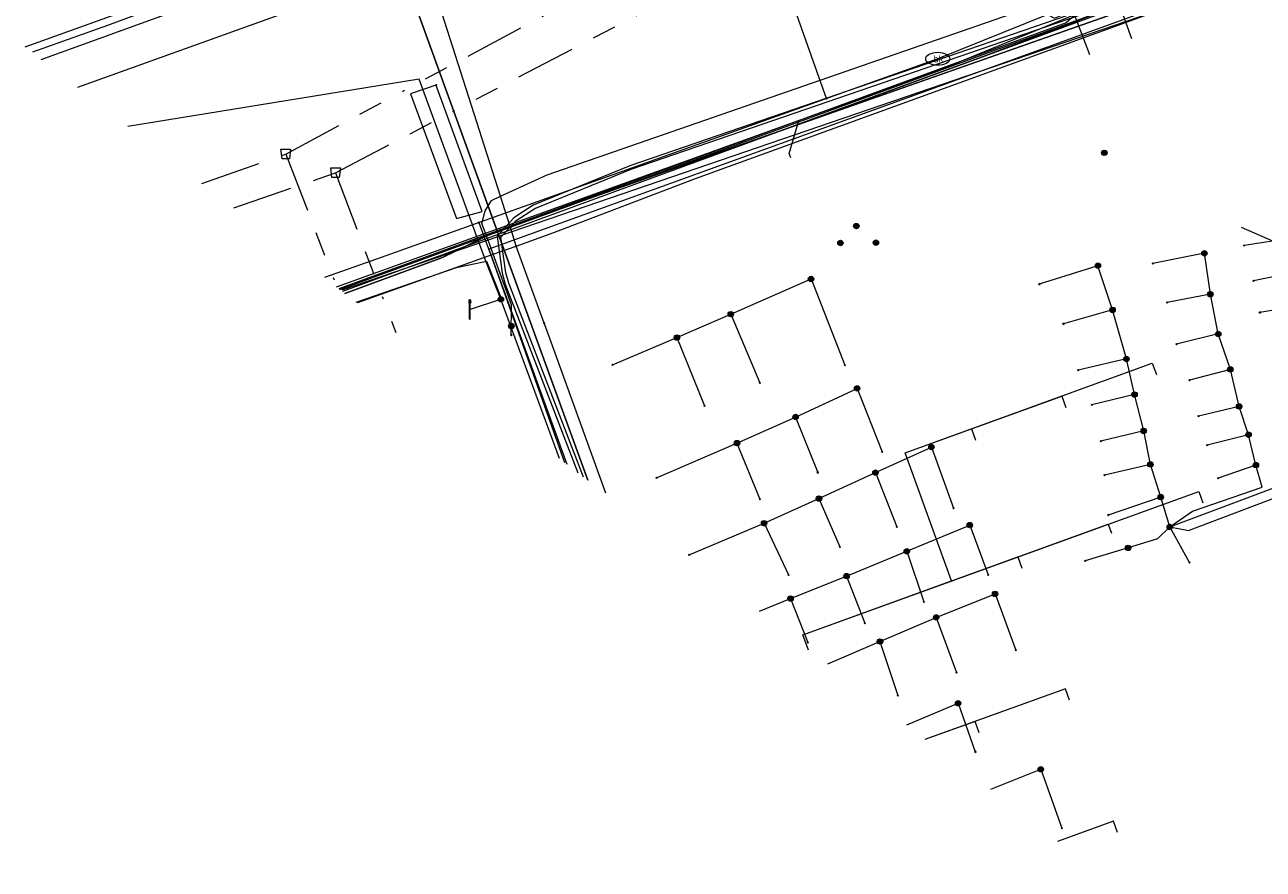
# Model space of a CAD drawing. Header units: metres. Extents: x 151922 to 154458, y 463415 to 464223.
# Tile 125 of 164: x 154263 to 154314, y 463448 to 463483. Entities that reach past the tile are written whole.
import ezdxf
from ezdxf.enums import TextEntityAlignment as Align
from ezdxf.lldxf.tags import DXFTag

# ---------------------------------------------------------------- set-up
doc = ezdxf.new("R2010")
doc.units = ezdxf.units.M
doc.linetypes.add('RI-OVERIG-SO', pattern=[17, 5, -2, 2, -2, 0, -2, 2, -2])
doc.layers.get('0').update_dxf_attribs({"lineweight": 9})
for name, color, linetype, lineweight in [('B-PV-KL-DATA-G', 90, 'KL-DATA-SO', 9), ('B-PV-KL-DATA_DUCT-G', 90, 'Continuous', 9), ('B-PV-KL-DATA_HULPSTUK-S', 90, 'Continuous', 9), ('B-PV-KL-DATA_KABELBED-G', 90, 'Continuous', 9), ('B-PV-KL-DATA_MANTELBUIS-G', 90, 'Continuous', 9), ('B-PV-KL-ET_LS-G', 190, 'KL-LS-SO', 9), ('B-PV-KL-ET_LS-S', 190, 'Continuous', 9), ('B-PV-KL-ET_LS_HULPSTUK-S', 190, 'Continuous', 9), ('B-PV-KL-ET_LS_MANTELBUIS-G', 190, 'Continuous', 9), ('B-PV-KL-ET_MS-G', 130, 'KL-MS-SO', 9), ('B-PV-KL-GAS_LD-G', 50, 'KL-GAS_LD-SO', 9), ('B-PV-KL-WATER-G', 170, 'KL-WATER-SO', 9), ('B-PV-KL-WATER-S', 170, 'Continuous', 9), ('B-PV-KL-WATER_HULPSTUK-S', 170, 'Continuous', 9), ('B-PV-RI-VRIJVERVAL-G', 210, 'RI-OVERIG-SO', 9), ('B-PV-RI-VRIJVERVAL_HULPSTUK-S', 210, 'Continuous', 9)]:
    doc.layers.add(name, color=color, linetype=linetype, lineweight=lineweight)
doc.styles.add('NLCS-ISO', font='txt')
doc.styles.get("Standard").update_dxf_attribs({"font": 'arial.ttf'})
tags = doc.linetypes.add('KL-DATA-SO', pattern='A,4,-1,[101,NLCS.SHX,S=0.5,R=0,X=0,Y=0],-1,4,-1,["D",Standard,S=1,R=0,X=-0.25,Y=-0.5],-1.5', length=12.5).pattern_tags.tags
tags[18] = DXFTag(74, 10)
tags = doc.linetypes.add('KL-GAS_LD-SO', pattern='A,4,-1,[69,NLCS.SHX,S=0.5,R=0,X=0,Y=0],-1,4,-1,["L",Standard,S=1,R=0,X=0.25,Y=-0.5],-2', length=13).pattern_tags.tags
tags[18] = DXFTag(74, 10)
tags = doc.linetypes.add('KL-LS-SO', pattern='A,4,-1,[103,NLCS.SHX,S=0.75,R=0,X=0,Y=0],-1,4,-1,["L",Standard,S=1,R=0,X=0,Y=-0.5],-2', length=13).pattern_tags.tags
tags[18] = DXFTag(74, 10)
tags = doc.linetypes.add('KL-MS-SO', pattern='A,4,-1,[103,NLCS.SHX,S=0.75,R=0,X=0,Y=0],-1,4,-1,["M",Standard,S=1,R=0,X=0,Y=-0.5],-2', length=13).pattern_tags.tags
tags[18] = DXFTag(74, 10)
doc.linetypes.add('KL-WATER-SO', pattern='A,7,-0.5,[168,NLCS.SHX,S=0.75,R=0,X=0.75,Y=0],-2', length=9.5)

# ---------------------------------------------------------------- blocks, each defined once
blk = doc.blocks.new('SKL-WTB_HULP_OVERIG-SO')
at = {"color": 0, "linetype": 'ByBlock', "lineweight": 18}
for points in [[(-0.14, 0.14), (0.14, -0.14)], [(0.14, 0.14), (-0.14, -0.14)]]:
    blk.add_lwpolyline(points, dxfattribs=at)
at = {"color": 0, "linetype": 'ByBlock', "lineweight": 18, "style": 'NLCS-ISO', "flags": 1}
for tag, p in [('TYPE', (1.5, 0)), ('OMSCHRIJVING', (1.5, -3)), ('LABEL', (1.5, -1.5))]:
    blk.add_attdef(tag, p, '', height=1, dxfattribs=at)
blk = doc.blocks.new('SKL-WATER_BRANDKRAAN_BRANDPUT-SO')
at = {"color": 0, "linetype": 'ByBlock', "lineweight": 18}
blk.add_ellipse((0, 0), major_axis=(2.5, 0), ratio=0.54, dxfattribs=at)
at = {"color": 0, "linetype": 'ByBlock', "lineweight": 18, "style": 'NLCS-ISO'}
blk.add_text('bk', height=1.5, dxfattribs=at).set_placement((0.16, 0), align=Align.MIDDLE_CENTER)
blk = doc.blocks.new('SKL-WTB_HULP_MOF-SO')
at = {"linetype": 'ByBlock', "lineweight": 18}
h = blk.add_hatch(color=0, dxfattribs=at)
h.dxf.hatch_style = 1
h.paths.add_polyline_path([(-0.5625, 0, 1), (0.5625, 0, 1)])
at = {"color": 0, "linetype": 'ByBlock', "lineweight": 18}
blk.add_circle((0, 0), 0.5625, dxfattribs=at)
at = {"color": 0, "linetype": 'ByBlock', "lineweight": 18, "style": 'NLCS-ISO', "flags": 1}
for tag, p in [('TYPE', (1.5, 0)), ('OMSCHRIJVING', (1.5, -3)), ('LABEL', (1.5, -1.5))]:
    blk.add_attdef(tag, p, '', height=1, dxfattribs=at)
blk = doc.blocks.new('SRI-HULP_AFVOER_OPVANG-SO')
at = {"color": 0, "linetype": 'ByBlock', "lineweight": 18}
blk.add_lwpolyline([(-0.75, -1), (-1, 1), (1, 1), (0.75, -1)], close=True, dxfattribs=at)
at = {"color": 0, "linetype": 'ByBlock', "lineweight": 18, "style": 'NLCS-ISO', "flags": 1}
for tag, p in [('TYPE', (1.5, 0)), ('OMSCHRIJVING', (1.5, -3)), ('LABEL', (1.5, -1.5))]:
    blk.add_attdef(tag, p, '', height=1, dxfattribs=at)
blk = doc.blocks.new('SKL-ET_LS_MAST-SO')
for p, q in [((-0.05, 2.07), (0.05, 2.07)), ((-0.05, -2), (0.05, -2))]:
    blk.add_line(p, q)
for points in [[(-0.18, 1.76), (-0.22, 1.76), (-0.22, 1.84), (-0.18, 1.84), (-0.18, 1.79)], [(-0.18, 1.49), (-0.22, 1.49), (-0.22, 1.57), (-0.18, 1.57), (-0.18, 1.52)], [(-0.18, 1.79), (-0.05, 1.79)], [(-0.18, 1.76), (-0.05, 1.76)], [(-0.18, 1.52), (-0.05, 1.52)], [(-0.18, 1.49), (-0.05, 1.49)], [(-0.05, -2), (-0.05, 2.07)], [(0.05, -2), (0.05, 2.07)], [(0.18, 1.92), (0.05, 1.92)], [(0.18, 1.89), (0.05, 1.89)], [(0.18, 1.66), (0.05, 1.66)], [(0.18, 1.63), (0.05, 1.63)], [(0.18, 1.39), (0.05, 1.39)], [(0.18, 1.36), (0.05, 1.36)], [(0.18, 1.89), (0.22, 1.89), (0.22, 1.97), (0.18, 1.97), (0.18, 1.92)], [(0.18, 1.63), (0.22, 1.63), (0.22, 1.71), (0.18, 1.71), (0.18, 1.66)], [(0.18, 1.36), (0.22, 1.36), (0.22, 1.44), (0.18, 1.44), (0.18, 1.39)]]:
    blk.add_lwpolyline(points)

msp = doc.modelspace()

# ---------------------------------------------------------------- linework, layer by layer
at = {"layer": 'B-PV-KL-DATA-G', "ltscale": 0.5, "flags": 128}
for points in [[(154388.174, 463448.306), (154385.373, 463450.784), (154373.526, 463461.102), (154358.559, 463473.868), (154350.753, 463481.732), (154330.561, 463500), (154329.309, 463500.722), (154327.881, 463495.173), (154326.061, 463491.654), (154324.013, 463490.277), (154302.68, 463482.128), (154294.361, 463479.086), (154284.462, 463475.601), (154282.391, 463474.851), (154280.111, 463473.741), (154276.057, 463472.255)], [(154336.529, 463459.29), (154336.168, 463459.581), (154352.025, 463477.49), (154352.747, 463478.652), (154352.243, 463479.608), (154350.753, 463481.732), (154330.561, 463500), (154329.309, 463500.722), (154327.881, 463495.173), (154326.061, 463491.654), (154324.013, 463490.277), (154302.68, 463482.128), (154294.361, 463479.086), (154284.462, 463475.601), (154282.391, 463474.851), (154280.111, 463473.741), (154276.057, 463472.255)], [(154299.796, 463500.274), (154300.788, 463497.471), (154301.774, 463496.538), (154262.747, 463482.497)], [(154263.422, 463481.978), (154287.35, 463490.658), (154292.921, 463493.269), (154291.911, 463496.563)], [(154291.911, 463496.563), (154292.921, 463493.269), (154287.35, 463490.658), (154277.9, 463487.23), (154282.391, 463474.851), (154283, 463473.181), (154286.152, 463464.486)], [(154330.234, 463472.806), (154331.257, 463474.007), (154332.014, 463473.362), (154332.344, 463473.749), (154333.592, 463475.261), (154341.142, 463484.252), (154331.763, 463492.126), (154325.514, 463489.849), (154315.569, 463486.234), (154296.994, 463479.501), (154282.045, 463474.087), (154285.279, 463465.158)], [(154337.179, 463460.037), (154336.496, 463460.604), (154349.667, 463476.449), (154340.39, 463484.399), (154330.717, 463492.589), (154325.119, 463490.449), (154315.466, 463486.516), (154284.462, 463475.601), (154282.391, 463474.851), (154283, 463473.181), (154286.152, 463464.486)], [(154336.529, 463459.29), (154336.089, 463459.644), (154335.862, 463459.841), (154349.667, 463476.449), (154340.39, 463484.399), (154330.717, 463492.589), (154325.119, 463490.449), (154315.466, 463486.516), (154284.462, 463475.601), (154282.609, 463474.93)], [(154331.999, 463474.43), (154332.154, 463474.304), (154331.517, 463473.531), (154328.723, 463475.839), (154326.9, 463473.631), (154325.232, 463469.805), (154313.338, 463474.994)], [(154282.609, 463474.93), (154282.391, 463474.851), (154280.111, 463473.741), (154276.057, 463472.255)], [(154295.33, 463457.423), (154295.1, 463458.06), (154301.279, 463460.296), (154299.349, 463465.627), (154309.626, 463469.346), (154309.796, 463468.876)], [(154295.33, 463457.423), (154295.1, 463458.06), (154301.279, 463460.296), (154299.349, 463465.627), (154305.865, 463467.985), (154306.035, 463467.515)], [(154295.33, 463457.423), (154295.1, 463458.06), (154301.279, 463460.296), (154299.349, 463465.627), (154302.103, 463466.624), (154302.273, 463466.155)], [(154295.33, 463457.423), (154295.1, 463458.06), (154311.556, 463464.012), (154311.726, 463463.542)], [(154295.33, 463457.423), (154295.1, 463458.06), (154307.795, 463462.652), (154307.931, 463462.276)], [(154295.33, 463457.423), (154295.1, 463458.06), (154304.033, 463461.292), (154304.203, 463460.822)], [(154306.187, 463455.34), (154306.017, 463455.81), (154300.174, 463453.696)], [(154302.426, 463453.979), (154302.256, 463454.449), (154300.174, 463453.696)], [(154308.18, 463449.835), (154308.011, 463450.303), (154305.678, 463449.46)]]:
    msp.add_lwpolyline(points, dxfattribs=at)
at = {"layer": 'B-PV-KL-DATA_DUCT-G', "ltscale": 0.5, "flags": 128}
for points in [[(154263.422, 463481.978), (154287.35, 463490.658), (154293.247, 463493.422), (154298.226, 463494.988), (154306.266, 463497.679), (154312.002, 463497.498), (154315.43, 463498.403), (154320.279, 463500.222), (154321.61, 463501.011), (154324.492, 463498.42), (154328.442, 463493.414), (154333.479, 463493.28), (154347.245, 463482.215), (154351.89, 463478.417), (154352.042, 463478.042), (154352.025, 463477.49), (154336.829, 463460.328), (154337.179, 463460.037)], [(154388.737, 463448.907), (154387.511, 463449.993), (154362.737, 463471.047), (154354.199, 463478.542), (154354.062, 463478.398), (154350.753, 463481.732), (154330.561, 463500), (154329.309, 463500.722), (154327.881, 463495.173), (154326.061, 463491.654), (154324.013, 463490.277), (154302.68, 463482.128), (154294.361, 463479.086), (154282.391, 463474.851), (154280.111, 463473.741), (154276.057, 463472.255)], [(154276.057, 463472.255), (154280.111, 463473.741), (154282.391, 463474.851), (154294.361, 463479.086), (154302.68, 463482.128), (154324.013, 463490.277), (154326.061, 463491.654), (154327.881, 463495.173), (154329.309, 463500.722), (154330.561, 463500), (154350.753, 463481.732), (154352.243, 463479.608), (154352.747, 463478.652), (154352.025, 463477.49), (154336.168, 463459.581), (154335.862, 463459.841), (154336.304, 463460.373), (154334.447, 463461.992), (154333.994, 463461.473)], [(154388.737, 463448.907), (154387.511, 463449.993), (154362.737, 463471.047), (154354.199, 463478.542), (154354.062, 463478.398), (154350.753, 463481.732), (154330.561, 463500), (154329.309, 463500.722), (154327.881, 463495.173), (154326.061, 463491.654), (154324.013, 463490.277), (154302.68, 463482.128), (154294.361, 463479.086), (154282.391, 463474.851), (154280.111, 463473.741), (154276.057, 463472.255)], [(154388.737, 463448.907), (154387.511, 463449.993), (154362.737, 463471.047), (154354.199, 463478.542), (154354.062, 463478.398), (154350.753, 463481.732), (154330.561, 463500), (154329.309, 463500.722), (154327.881, 463495.173), (154326.061, 463491.654), (154324.013, 463490.277), (154302.68, 463482.128), (154294.361, 463479.086), (154282.391, 463474.851), (154280.111, 463473.741), (154276.057, 463472.255)], [(154388.737, 463448.907), (154387.511, 463449.993), (154362.737, 463471.047), (154354.199, 463478.542), (154354.062, 463478.398), (154350.753, 463481.732), (154330.561, 463500), (154329.309, 463500.722), (154327.881, 463495.173), (154326.061, 463491.654), (154324.013, 463490.277), (154302.68, 463482.128), (154294.361, 463479.086), (154282.391, 463474.851), (154280.111, 463473.741), (154276.057, 463472.255)], [(154276.057, 463472.255), (154280.111, 463473.741), (154282.391, 463474.851), (154282.609, 463474.93), (154294.361, 463479.086), (154315.466, 463486.516), (154325.119, 463490.449), (154330.717, 463492.589), (154344.778, 463480.639), (154349.667, 463476.449), (154336.304, 463460.373), (154334.447, 463461.992), (154333.994, 463461.473)], [(154286.151, 463464.487), (154282.391, 463474.851), (154294.361, 463479.086), (154315.466, 463486.516), (154325.119, 463490.449), (154330.717, 463492.589), (154344.778, 463480.639), (154349.667, 463476.449), (154336.496, 463460.604), (154337.179, 463460.037)]]:
    msp.add_lwpolyline(points, dxfattribs=at)
at = {"layer": 'B-PV-KL-DATA_KABELBED-G', "ltscale": 0.5, "flags": 128}
for points in [[(154282.975, 463470.524), (154282.986, 463471.778), (154282.222, 463473.879), (154282.007, 463474.472), (154281.756, 463475.163), (154281.888, 463475.692), (154282.153, 463476.122), (154282.524, 463476.292), (154284.471, 463477.181), (154313.763, 463487.356), (154327.77, 463493.66), (154329.436, 463494.41), (154329.943, 463494.444), (154330.77, 463494.213), (154333.445, 463491.769), (154342.203, 463483.772), (154333.256, 463472.837), (154332.868, 463472.362), (154331.359, 463473.596)], [(154283.184, 463474.223), (154282.997, 463474.811), (154282.524, 463476.292), (154279.228, 463486.631), (154294.875, 463492.393), (154294.266, 463494.087)], [(154333.445, 463491.769), (154330.717, 463492.747), (154315.326, 463485.886), (154310.084, 463484.09), (154282.997, 463474.811), (154282.007, 463474.472), (154275.93, 463472.39)], [(154295.496, 463479.486), (154315.466, 463486.516), (154325.119, 463490.449), (154330.717, 463492.589)], [(154284.483, 463490.19), (154266.187, 463483.399), (154263.065, 463482.287)], [(154324.013, 463490.277), (154302.68, 463482.128), (154295.491, 463479.499)], [(154263.422, 463481.978), (154277.9, 463487.23)], [(154282.255, 463475.226), (154278.793, 463484.768)], [(154283.184, 463474.222), (154283.184, 463474.222), (154284.748, 463474.781), (154290.635, 463477.03), (154310.084, 463484.09), (154310.217, 463484.138), (154311.871, 463484.893)], [(154295.491, 463479.499), (154294.361, 463479.086)], [(154294.361, 463479.086), (154295.496, 463479.486)], [(154282.609, 463474.93), (154294.361, 463479.086)], [(154282.391, 463474.851), (154282.255, 463475.226)], [(154282.391, 463474.851), (154280.111, 463473.741)], [(154282.609, 463474.93), (154282.391, 463474.851)], [(154282.391, 463474.851), (154286.151, 463464.487)], [(154276.601, 463471.874), (154282.222, 463473.879), (154283.184, 463474.222)], [(154284.344, 463471.02), (154283.184, 463474.222), (154283.184, 463474.223)], [(154315.605, 463474.578), (154313.44, 463474.249)], [(154280.111, 463473.741), (154276.057, 463472.255)], [(154311.792, 463473.921), (154309.652, 463473.503)], [(154312.039, 463472.221), (154311.792, 463473.921)], [(154307.364, 463473.404), (154304.929, 463472.638)], [(154307.976, 463471.57), (154307.364, 463473.404)], [(154315.805, 463473.185), (154313.832, 463472.774)], [(154292.099, 463471.39), (154295.436, 463472.853)], [(154295.436, 463472.853), (154296.849, 463469.274)], [(154312.039, 463472.221), (154310.244, 463471.87)], [(154312.369, 463470.569), (154312.039, 463472.221)], [(154307.976, 463471.57), (154305.927, 463470.994)], [(154308.552, 463469.526), (154307.976, 463471.57)], [(154316.08, 463471.798), (154316.08, 463471.798), (154314.09, 463471.466)], [(154286.901, 463463.95), (154284.451, 463470.725), (154284.344, 463471.02)], [(154289.862, 463470.417), (154292.099, 463471.39)], [(154292.099, 463471.39), (154293.309, 463468.536)], [(154312.369, 463470.569), (154310.636, 463470.143)], [(154312.871, 463469.091), (154312.369, 463470.569)], [(154287.182, 463469.288), (154289.862, 463470.417)], [(154289.862, 463470.417), (154291.013, 463467.583)], [(154308.552, 463469.526), (154306.546, 463469.067)], [(154308.887, 463468.049), (154308.552, 463469.526)], [(154312.871, 463469.091), (154311.166, 463468.646)], [(154313.237, 463467.55), (154312.871, 463469.091)], [(154294.795, 463467.113), (154297.353, 463468.304)], [(154297.353, 463468.304), (154298.392, 463465.664)], [(154308.887, 463468.049), (154307.107, 463467.62)], [(154309.269, 463466.536), (154308.887, 463468.049)], [(154313.237, 463467.55), (154311.543, 463467.154)], [(154313.626, 463466.376), (154313.237, 463467.55)], [(154292.359, 463466.028), (154294.795, 463467.113)], [(154294.795, 463467.113), (154295.713, 463464.809)], [(154309.269, 463466.536), (154307.48, 463466.108)], [(154309.547, 463465.139), (154309.269, 463466.536)], [(154310.35, 463462.54), (154311.13, 463462.4), (154320.904, 463466.095), (154320.979, 463466.62)], [(154313.626, 463466.376), (154311.905, 463465.945)], [(154313.933, 463465.112), (154313.626, 463466.376)], [(154289.014, 463464.588), (154292.359, 463466.028)], [(154292.359, 463466.028), (154293.311, 463463.702)], [(154298.113, 463464.802), (154300.441, 463465.866)], [(154300.441, 463465.866), (154301.361, 463463.326)], [(154310.35, 463462.54), (154317.224, 463465.123), (154317.236, 463465.817)], [(154309.547, 463465.139), (154307.642, 463464.693)], [(154309.974, 463463.782), (154309.547, 463465.139)], [(154310.35, 463462.54), (154311.293, 463463.194), (154314.199, 463464.199), (154313.933, 463465.112)], [(154313.933, 463465.112), (154312.371, 463464.568)], [(154295.767, 463463.721), (154298.113, 463464.802)], [(154298.113, 463464.802), (154299.01, 463462.54)], [(154293.484, 463462.696), (154295.767, 463463.721)], [(154295.767, 463463.721), (154296.638, 463461.712)], [(154309.974, 463463.782), (154307.796, 463463.038)], [(154310.35, 463462.54), (154309.974, 463463.782)], [(154290.364, 463461.377), (154293.484, 463462.696)], [(154293.484, 463462.696), (154294.494, 463460.554)], [(154299.418, 463461.528), (154302.039, 463462.617)], [(154302.039, 463462.617), (154302.804, 463460.547)], [(154310.35, 463462.54), (154309.843, 463462.04), (154308.618, 463461.671)], [(154311.166, 463461.063), (154310.35, 463462.54)], [(154296.914, 463460.496), (154299.418, 463461.528)], [(154299.418, 463461.528), (154300.132, 463459.423)], [(154308.618, 463461.671), (154306.83, 463461.133)], [(154294.585, 463459.565), (154296.914, 463460.496)], [(154296.914, 463460.496), (154297.668, 463458.538)], [(154300.64, 463458.779), (154303.088, 463459.757)], [(154303.088, 463459.757), (154303.951, 463457.419)], [(154293.289, 463459.036), (154294.585, 463459.565)], [(154294.585, 463459.565), (154295.3, 463457.733)], [(154298.303, 463457.777), (154300.64, 463458.779)], [(154300.64, 463458.779), (154301.484, 463456.488)], [(154296.129, 463456.851), (154298.303, 463457.777)], [(154298.303, 463457.777), (154299.048, 463455.535)], [(154299.426, 463454.315), (154301.553, 463455.208)], [(154301.553, 463455.208), (154302.268, 463453.195)], [(154302.915, 463451.63), (154304.989, 463452.464)], [(154304.989, 463452.464), (154305.867, 463450.015)]]:
    msp.add_lwpolyline(points, dxfattribs=at)
at = {"layer": 'B-PV-KL-DATA_MANTELBUIS-G', "ltscale": 0.5, "flags": 128}
for points in [[(154278.793, 463484.768), (154282.255, 463475.226)], [(154280.111, 463473.741), (154276.057, 463472.255)]]:
    msp.add_lwpolyline(points, dxfattribs=at)
at = {"layer": 'B-PV-KL-ET_LS-G', "ltscale": 0.5, "flags": 128}
for points in [[(154346.268, 463455.957), (154345.782, 463455.715), (154345.175, 463455.657), (154344.885, 463455.848), (154339.832, 463459.902), (154340.263, 463460.983), (154348.517, 463471.156), (154352.412, 463475.72), (154353.231, 463476.718), (154353.474, 463477.231), (154353.322, 463477.676), (154350.04, 463481.261), (154329.963, 463499.113), (154329.334, 463499.204), (154328.796, 463498.71), (154327.415, 463495.069), (154324.805, 463491.095), (154321.13, 463488.898), (154275.964, 463472.327)], [(154306.165, 463494.98), (154301.339, 463493.93), (154293.875, 463491.225), (154264.939, 463480.81)], [(154331.888, 463492.898), (154330.471, 463492.462), (154314.836, 463486.958), (154308.36, 463484.597), (154287.903, 463477.554), (154283.887, 463475.919), (154283.083, 463475.403), (154282.381, 463474.641), (154282.593, 463473.095), (154282.72, 463472.638), (154285.747, 463464.798)], [(154285.982, 463464.617), (154282.866, 463472.677), (154282.743, 463473.112), (154282.542, 463474.593), (154283.18, 463475.287), (154283.957, 463475.785), (154287.956, 463477.414), (154308.41, 463484.455), (154309.089, 463484.703), (154310.274, 463485.224)], [(154308.775, 463482.834), (154308.353, 463483.997), (154308.191, 463484.151)], [(154282.541, 463472.009), (154281.921, 463473.6), (154279.139, 463481.166), (154267.036, 463479.197)], [(154276.526, 463471.894), (154280.7, 463473.325), (154281.941, 463473.595), (154282.521, 463472.124)], [(154282.521, 463472.004), (154281.26, 463471.584)], [(154282.541, 463471.984), (154284.964, 463465.4)]]:
    msp.add_lwpolyline(points, dxfattribs=at)
at = {"layer": 'B-PV-KL-ET_LS_MANTELBUIS-G', "ltscale": 0.5, "flags": 128}
msp.add_lwpolyline([(154279.839, 463480.946), (154279.879, 463480.926), (154279.879, 463480.926), (154278.778, 463480.56), (154280.7, 463475.367), (154281.761, 463475.657), (154279.839, 463480.946)], dxfattribs=at)
at = {"layer": 'B-PV-KL-ET_MS-G', "ltscale": 0.5, "flags": 128}
for points in [[(154275.853, 463472.412), (154320.349, 463488.691), (154324.496, 463491.033), (154327.343, 463494.757), (154328.338, 463498.263), (154329.097, 463498.813), (154329.779, 463498.697), (154349.76, 463480.598), (154352.579, 463478.058), (154355.936, 463474.563), (154368.681, 463463.459), (154369.504, 463463.293), (154372.825, 463460.459), (154373.292, 463460.325), (154378.668, 463455.751)], [(154306.612, 463484.009), (154306.045, 463483.511), (154275.806, 463472.448)]]:
    msp.add_lwpolyline(points, dxfattribs=at)
at = {"layer": 'B-PV-KL-GAS_LD-G', "ltscale": 0.5, "flags": 128}
for points in [[(154275.705, 463472.526), (154300.96, 463481.618), (154319.674, 463489.304)], [(154294.531, 463478.077), (154294.926, 463479.445)], [(154294.599, 463477.889), (154294.531, 463478.077)]]:
    msp.add_lwpolyline(points, dxfattribs=at)
at = {"layer": 'B-PV-KL-WATER-G', "ltscale": 0.5, "flags": 128}
for points in [[(154328.771, 463500.643), (154327.683, 463496.84), (154327.474, 463496.222), (154327.079, 463495.773), (154319.925, 463489.776), (154300.705, 463482.01)], [(154296.082, 463480.361), (154290.564, 463495.94)], [(154305.268, 463483.854), (154305.557, 463483.701), (154306.321, 463484.01), (154307.014, 463482.196)], [(154300.705, 463482.01), (154277.367, 463473.684), (154275.204, 463472.911)], [(154281.628, 463475.204), (154282.274, 463473.424), (154285.188, 463465.228)]]:
    msp.add_lwpolyline(points, dxfattribs=at)
at = {"layer": 'B-PV-RI-VRIJVERVAL-G', "ltscale": 0.5, "flags": 128}
for points in [[(154273.6, 463478.05), (154318.41, 463502.12)], [(154275.67, 463477.27), (154318.96, 463499.9)], [(154270.113, 463476.829), (154273.6, 463478.05)], [(154273.6, 463478.05), (154275.729, 463472.507)], [(154271.442, 463475.806), (154275.67, 463477.27)], [(154275.67, 463477.27), (154278.171, 463470.628)]]:
    msp.add_lwpolyline(points, dxfattribs=at)

# ---------------------------------------------------------------- block references
at = {"layer": 'B-PV-KL-DATA_HULPSTUK-S', "xscale": 0.2, "yscale": 0.2, "zscale": 0.2}
for name, p in [('SKL-WTB_HULP_MOF-SO', (154307.631, 463478.1)), ('SKL-WTB_HULP_MOF-SO', (154297.321, 463475.055)), ('SKL-WTB_HULP_OVERIG-SO', (154283.184, 463474.223)), ('SKL-WTB_HULP_OVERIG-SO', (154283.184, 463474.223)), ('SKL-WTB_HULP_OVERIG-SO', (154283.184, 463474.222)), ('SKL-WTB_HULP_OVERIG-SO', (154283.184, 463474.222)), ('SKL-WTB_HULP_MOF-SO', (154296.658, 463474.351)), ('SKL-WTB_HULP_MOF-SO', (154298.136, 463474.363)), ('SKL-WTB_HULP_OVERIG-SO', (154313.44, 463474.249)), ('SKL-WTB_HULP_MOF-SO', (154311.792, 463473.921)), ('SKL-WTB_HULP_OVERIG-SO', (154311.792, 463473.921)), ('SKL-WTB_HULP_OVERIG-SO', (154311.792, 463473.921)), ('SKL-WTB_HULP_MOF-SO', (154307.364, 463473.404)), ('SKL-WTB_HULP_OVERIG-SO', (154307.364, 463473.404)), ('SKL-WTB_HULP_OVERIG-SO', (154307.364, 463473.404)), ('SKL-WTB_HULP_OVERIG-SO', (154309.652, 463473.503)), ('SKL-WTB_HULP_MOF-SO', (154295.436, 463472.853)), ('SKL-WTB_HULP_OVERIG-SO', (154295.436, 463472.853)), ('SKL-WTB_HULP_OVERIG-SO', (154295.436, 463472.853)), ('SKL-WTB_HULP_OVERIG-SO', (154304.929, 463472.638)), ('SKL-WTB_HULP_OVERIG-SO', (154313.832, 463472.775)), ('SKL-WTB_HULP_MOF-SO', (154312.039, 463472.221)), ('SKL-WTB_HULP_OVERIG-SO', (154312.039, 463472.221)), ('SKL-WTB_HULP_OVERIG-SO', (154312.039, 463472.221)), ('SKL-WTB_HULP_OVERIG-SO', (154312.039, 463472.221)), ('SKL-WTB_HULP_MOF-SO', (154307.976, 463471.57)), ('SKL-WTB_HULP_OVERIG-SO', (154307.976, 463471.57)), ('SKL-WTB_HULP_OVERIG-SO', (154307.976, 463471.57)), ('SKL-WTB_HULP_OVERIG-SO', (154307.976, 463471.57)), ('SKL-WTB_HULP_OVERIG-SO', (154310.245, 463471.87)), ('SKL-WTB_HULP_OVERIG-SO', (154284.344, 463471.02)), ('SKL-WTB_HULP_OVERIG-SO', (154284.344, 463471.02)), ('SKL-WTB_HULP_MOF-SO', (154292.099, 463471.39)), ('SKL-WTB_HULP_OVERIG-SO', (154292.099, 463471.39)), ('SKL-WTB_HULP_OVERIG-SO', (154292.099, 463471.39)), ('SKL-WTB_HULP_OVERIG-SO', (154292.099, 463471.39)), ('SKL-WTB_HULP_OVERIG-SO', (154305.927, 463470.994)), ('SKL-WTB_HULP_OVERIG-SO', (154314.09, 463471.466)), ('SKL-WTB_HULP_MOF-SO', (154282.978, 463470.892)), ('SKL-WTB_HULP_OVERIG-SO', (154282.975, 463470.524)), ('SKL-WTB_HULP_MOF-SO', (154289.862, 463470.417)), ('SKL-WTB_HULP_MOF-SO', (154312.369, 463470.569)), ('SKL-WTB_HULP_OVERIG-SO', (154312.369, 463470.569)), ('SKL-WTB_HULP_OVERIG-SO', (154312.369, 463470.569)), ('SKL-WTB_HULP_OVERIG-SO', (154312.369, 463470.569)), ('SKL-WTB_HULP_OVERIG-SO', (154289.862, 463470.417)), ('SKL-WTB_HULP_OVERIG-SO', (154289.862, 463470.417)), ('SKL-WTB_HULP_OVERIG-SO', (154289.862, 463470.417)), ('SKL-WTB_HULP_OVERIG-SO', (154310.636, 463470.143)), ('SKL-WTB_HULP_MOF-SO', (154308.552, 463469.526)), ('SKL-WTB_HULP_OVERIG-SO', (154308.552, 463469.526)), ('SKL-WTB_HULP_OVERIG-SO', (154308.552, 463469.526)), ('SKL-WTB_HULP_OVERIG-SO', (154308.552, 463469.526)), ('SKL-WTB_HULP_OVERIG-SO', (154287.182, 463469.288)), ('SKL-WTB_HULP_OVERIG-SO', (154296.849, 463469.274)), ('SKL-WTB_HULP_OVERIG-SO', (154306.546, 463469.067)), ('SKL-WTB_HULP_MOF-SO', (154312.871, 463469.091)), ('SKL-WTB_HULP_OVERIG-SO', (154312.871, 463469.091)), ('SKL-WTB_HULP_OVERIG-SO', (154312.871, 463469.091)), ('SKL-WTB_HULP_OVERIG-SO', (154312.871, 463469.091)), ('SKL-WTB_HULP_OVERIG-SO', (154293.309, 463468.536)), ('SKL-WTB_HULP_OVERIG-SO', (154311.166, 463468.646)), ('SKL-WTB_HULP_MOF-SO', (154297.353, 463468.304)), ('SKL-WTB_HULP_OVERIG-SO', (154297.353, 463468.304)), ('SKL-WTB_HULP_OVERIG-SO', (154297.353, 463468.304)), ('SKL-WTB_HULP_MOF-SO', (154308.887, 463468.049)), ('SKL-WTB_HULP_OVERIG-SO', (154308.887, 463468.049)), ('SKL-WTB_HULP_OVERIG-SO', (154308.887, 463468.049)), ('SKL-WTB_HULP_OVERIG-SO', (154308.887, 463468.049)), ('SKL-WTB_HULP_OVERIG-SO', (154291.013, 463467.583)), ('SKL-WTB_HULP_OVERIG-SO', (154307.107, 463467.62)), ('SKL-WTB_HULP_MOF-SO', (154313.237, 463467.551)), ('SKL-WTB_HULP_OVERIG-SO', (154313.237, 463467.551)), ('SKL-WTB_HULP_OVERIG-SO', (154313.237, 463467.551)), ('SKL-WTB_HULP_OVERIG-SO', (154313.237, 463467.551)), ('SKL-WTB_HULP_MOF-SO', (154294.795, 463467.113)), ('SKL-WTB_HULP_OVERIG-SO', (154294.795, 463467.113)), ('SKL-WTB_HULP_OVERIG-SO', (154294.795, 463467.113)), ('SKL-WTB_HULP_OVERIG-SO', (154294.795, 463467.113)), ('SKL-WTB_HULP_OVERIG-SO', (154311.543, 463467.154)), ('SKL-WTB_HULP_MOF-SO', (154309.269, 463466.536)), ('SKL-WTB_HULP_OVERIG-SO', (154309.269, 463466.536)), ('SKL-WTB_HULP_OVERIG-SO', (154309.269, 463466.536)), ('SKL-WTB_HULP_OVERIG-SO', (154309.269, 463466.536)), ('SKL-WTB_HULP_MOF-SO', (154313.626, 463466.376)), ('SKL-WTB_HULP_OVERIG-SO', (154313.626, 463466.376)), ('SKL-WTB_HULP_OVERIG-SO', (154313.626, 463466.376)), ('SKL-WTB_HULP_OVERIG-SO', (154313.626, 463466.376)), ('SKL-WTB_HULP_MOF-SO', (154292.359, 463466.028)), ('SKL-WTB_HULP_OVERIG-SO', (154292.359, 463466.028)), ('SKL-WTB_HULP_OVERIG-SO', (154292.359, 463466.028)), ('SKL-WTB_HULP_OVERIG-SO', (154292.359, 463466.028)), ('SKL-WTB_HULP_MOF-SO', (154300.441, 463465.866)), ('SKL-WTB_HULP_OVERIG-SO', (154300.441, 463465.866)), ('SKL-WTB_HULP_OVERIG-SO', (154300.441, 463465.866)), ('SKL-WTB_HULP_OVERIG-SO', (154307.48, 463466.108)), ('SKL-WTB_HULP_OVERIG-SO', (154311.905, 463465.945)), ('SKL-WTB_HULP_OVERIG-SO', (154298.392, 463465.664)), ('SKL-WTB_HULP_OVERIG-SO', (154295.713, 463464.809)), ('SKL-WTB_HULP_MOF-SO', (154298.113, 463464.802)), ('SKL-WTB_HULP_OVERIG-SO', (154298.113, 463464.802)), ('SKL-WTB_HULP_OVERIG-SO', (154298.113, 463464.802)), ('SKL-WTB_HULP_OVERIG-SO', (154298.113, 463464.802)), ('SKL-WTB_HULP_MOF-SO', (154309.547, 463465.139)), ('SKL-WTB_HULP_OVERIG-SO', (154309.547, 463465.139)), ('SKL-WTB_HULP_OVERIG-SO', (154309.547, 463465.139)), ('SKL-WTB_HULP_OVERIG-SO', (154309.547, 463465.139)), ('SKL-WTB_HULP_MOF-SO', (154313.933, 463465.113)), ('SKL-WTB_HULP_OVERIG-SO', (154313.934, 463465.112)), ('SKL-WTB_HULP_OVERIG-SO', (154313.934, 463465.112)), ('SKL-WTB_HULP_OVERIG-SO', (154313.934, 463465.112)), ('SKL-WTB_HULP_OVERIG-SO', (154289.014, 463464.588)), ('SKL-WTB_HULP_OVERIG-SO', (154307.642, 463464.693)), ('SKL-WTB_HULP_OVERIG-SO', (154312.371, 463464.568)), ('SKL-WTB_HULP_MOF-SO', (154295.767, 463463.721)), ('SKL-WTB_HULP_MOF-SO', (154309.974, 463463.782)), ('SKL-WTB_HULP_OVERIG-SO', (154309.974, 463463.782)), ('SKL-WTB_HULP_OVERIG-SO', (154309.974, 463463.782)), ('SKL-WTB_HULP_OVERIG-SO', (154309.974, 463463.782)), ('SKL-WTB_HULP_OVERIG-SO', (154293.311, 463463.702)), ('SKL-WTB_HULP_OVERIG-SO', (154295.767, 463463.721)), ('SKL-WTB_HULP_OVERIG-SO', (154295.767, 463463.721)), ('SKL-WTB_HULP_OVERIG-SO', (154295.767, 463463.721)), ('SKL-WTB_HULP_OVERIG-SO', (154301.361, 463463.326)), ('SKL-WTB_HULP_MOF-SO', (154293.484, 463462.697)), ('SKL-WTB_HULP_OVERIG-SO', (154307.796, 463463.038)), ('SKL-WTB_HULP_OVERIG-SO', (154293.484, 463462.696)), ('SKL-WTB_HULP_OVERIG-SO', (154293.484, 463462.696)), ('SKL-WTB_HULP_OVERIG-SO', (154293.484, 463462.696)), ('SKL-WTB_HULP_OVERIG-SO', (154299.01, 463462.54)), ('SKL-WTB_HULP_MOF-SO', (154302.039, 463462.617)), ('SKL-WTB_HULP_OVERIG-SO', (154302.039, 463462.617)), ('SKL-WTB_HULP_OVERIG-SO', (154302.039, 463462.617)), ('SKL-WTB_HULP_MOF-SO', (154310.35, 463462.54)), ('SKL-WTB_HULP_OVERIG-SO', (154310.35, 463462.54)), ('SKL-WTB_HULP_OVERIG-SO', (154310.35, 463462.54)), ('SKL-WTB_HULP_OVERIG-SO', (154310.35, 463462.54)), ('SKL-WTB_HULP_OVERIG-SO', (154310.35, 463462.54)), ('SKL-WTB_HULP_OVERIG-SO', (154310.35, 463462.54)), ('SKL-WTB_HULP_OVERIG-SO', (154310.35, 463462.54)), ('SKL-WTB_HULP_OVERIG-SO', (154296.638, 463461.712)), ('SKL-WTB_HULP_MOF-SO', (154308.618, 463461.671)), ('SKL-WTB_HULP_OVERIG-SO', (154290.364, 463461.377)), ('SKL-WTB_HULP_MOF-SO', (154299.418, 463461.528)), ('SKL-WTB_HULP_OVERIG-SO', (154299.417, 463461.528)), ('SKL-WTB_HULP_OVERIG-SO', (154299.417, 463461.528)), ('SKL-WTB_HULP_OVERIG-SO', (154299.417, 463461.528)), ('SKL-WTB_HULP_OVERIG-SO', (154308.618, 463461.671)), ('SKL-WTB_HULP_OVERIG-SO', (154308.618, 463461.671)), ('SKL-WTB_HULP_OVERIG-SO', (154306.83, 463461.133)), ('SKL-WTB_HULP_OVERIG-SO', (154311.167, 463461.063)), ('SKL-WTB_HULP_OVERIG-SO', (154294.494, 463460.554)), ('SKL-WTB_HULP_MOF-SO', (154296.914, 463460.496)), ('SKL-WTB_HULP_OVERIG-SO', (154296.914, 463460.496)), ('SKL-WTB_HULP_OVERIG-SO', (154296.914, 463460.496)), ('SKL-WTB_HULP_OVERIG-SO', (154296.914, 463460.496)), ('SKL-WTB_HULP_OVERIG-SO', (154302.804, 463460.547)), ('SKL-WTB_HULP_MOF-SO', (154303.088, 463459.757)), ('SKL-WTB_HULP_OVERIG-SO', (154303.088, 463459.757)), ('SKL-WTB_HULP_OVERIG-SO', (154303.088, 463459.757)), ('SKL-WTB_HULP_MOF-SO', (154294.585, 463459.565)), ('SKL-WTB_HULP_OVERIG-SO', (154294.585, 463459.565)), ('SKL-WTB_HULP_OVERIG-SO', (154294.585, 463459.565)), ('SKL-WTB_HULP_OVERIG-SO', (154294.585, 463459.565)), ('SKL-WTB_HULP_OVERIG-SO', (154300.132, 463459.423)), ('SKL-WTB_HULP_MOF-SO', (154300.64, 463458.779)), ('SKL-WTB_HULP_OVERIG-SO', (154300.64, 463458.779)), ('SKL-WTB_HULP_OVERIG-SO', (154300.64, 463458.779)), ('SKL-WTB_HULP_OVERIG-SO', (154300.64, 463458.779)), ('SKL-WTB_HULP_OVERIG-SO', (154297.668, 463458.538)), ('SKL-WTB_HULP_OVERIG-SO', (154295.3, 463457.733)), ('SKL-WTB_HULP_MOF-SO', (154298.303, 463457.777)), ('SKL-WTB_HULP_OVERIG-SO', (154298.303, 463457.777)), ('SKL-WTB_HULP_OVERIG-SO', (154298.303, 463457.777)), ('SKL-WTB_HULP_OVERIG-SO', (154298.303, 463457.777)), ('SKL-WTB_HULP_OVERIG-SO', (154303.951, 463457.419)), ('SKL-WTB_HULP_OVERIG-SO', (154301.484, 463456.488)), ('SKL-WTB_HULP_OVERIG-SO', (154299.048, 463455.535)), ('SKL-WTB_HULP_MOF-SO', (154301.553, 463455.208)), ('SKL-WTB_HULP_OVERIG-SO', (154301.553, 463455.208)), ('SKL-WTB_HULP_OVERIG-SO', (154301.553, 463455.208)), ('SKL-WTB_HULP_OVERIG-SO', (154302.268, 463453.195)), ('SKL-WTB_HULP_MOF-SO', (154304.989, 463452.464)), ('SKL-WTB_HULP_OVERIG-SO', (154304.989, 463452.464)), ('SKL-WTB_HULP_OVERIG-SO', (154304.989, 463452.464)), ('SKL-WTB_HULP_OVERIG-SO', (154305.867, 463450.016))]:
    msp.add_blockref(name, p, dxfattribs=at)
at = {"layer": 'B-PV-KL-ET_LS-S', "xscale": 0.2, "yscale": 0.2, "zscale": 0.2}
msp.add_blockref('SKL-ET_LS_MAST-SO', (154281.25, 463471.582), dxfattribs=at)
at = {"layer": 'B-PV-KL-ET_LS_HULPSTUK-S', "xscale": 0.2, "yscale": 0.2, "zscale": 0.2}
msp.add_blockref('SKL-WTB_HULP_MOF-SO', (154282.541, 463472.009), dxfattribs=at)
at = {"layer": 'B-PV-KL-WATER-S', "xscale": 0.2, "yscale": 0.2, "zscale": 0.2}
msp.add_blockref('SKL-WATER_BRANDKRAAN_BRANDPUT-SO', (154300.705, 463482.01), dxfattribs=at)
at = {"layer": 'B-PV-KL-WATER_HULPSTUK-S', "xscale": 0.2, "yscale": 0.2, "zscale": 0.2}
for p in [(154296.082, 463480.361), (154281.628, 463475.204)]:
    msp.add_blockref('SKL-WTB_HULP_OVERIG-SO', p, dxfattribs=at)
at = {"layer": 'B-PV-RI-VRIJVERVAL_HULPSTUK-S', "xscale": 0.2, "yscale": 0.2, "zscale": 0.2}
for p in [(154273.6, 463478.05), (154275.67, 463477.27)]:
    msp.add_blockref('SRI-HULP_AFVOER_OPVANG-SO', p, dxfattribs=at)

doc.saveas('drawing.dxf')
